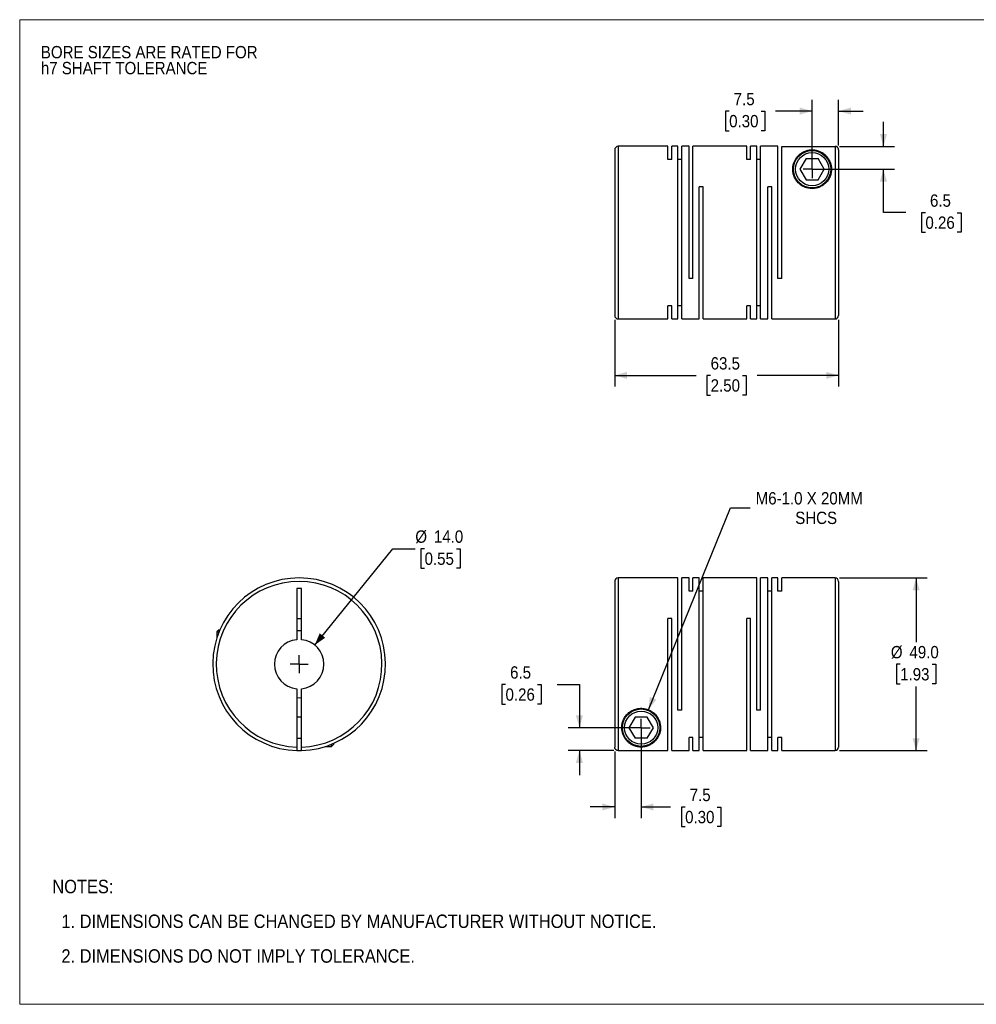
# Model space of a CAD drawing. Header units: millimetres. Extents: x 0 to 432, y 0 to 279.
# Tile 1 of 2: x 0 to 271, y 0 to 279. Entities that reach past the tile are written whole.
import ezdxf

# ---------------------------------------------------------------- set-up
doc = ezdxf.new("R2010")
doc.units = ezdxf.units.MM
doc.linetypes.add('SLD-Solid', pattern=[0])
doc.layers.add('SLD-0', color=7, linetype='SLD-Solid', lineweight=25)
doc.layers.add('TEXT', color=140, linetype='SLD-Solid', lineweight=25)
doc.styles.add('SLDTEXTSTYLE0', font='GOTHIC.TTF', dxfattribs={"width": 0.913})
doc.dimstyles.new('SLDDIMSTYLE0', dxfattribs={"dimtxt": 3.5, "dimasz": 3.5, "dimexe": 0, "dimexo": 0.0625, "dimgap": 0.875, "dimtad": 0, "dimtih": 1, "dimtoh": 1, "dimdec": 1, "dimrnd": 1e-09, "dimzin": 4, "dimdsep": 46, "dimtxsty": 'SLDTEXTSTYLE0', "dimsah": 1, "dimcen": 0, "dimadec": 0, "dimazin": 1, "dimtfac": 1, "dimtdec": 1, "dimtofl": 0, "dimtmove": 0, "dimatfit": 3, "dimfxl": 0, "dimfrac": 2, "dimtolj": 1, "dimtzin": 12, "dimarcsym": 0})
doc.dimstyles.new('SLDDIMSTYLE1', dxfattribs={"dimtxt": 3.5, "dimasz": 3.5, "dimexe": 0, "dimexo": 0.0625, "dimgap": 0.875, "dimtad": 0, "dimtih": 1, "dimtoh": 1, "dimdec": 1, "dimrnd": 1e-09, "dimzin": 12, "dimdsep": 46, "dimtxsty": 'SLDTEXTSTYLE0', "dimsah": 1, "dimcen": 0.09, "dimadec": 0, "dimazin": 3, "dimtfac": 1, "dimtdec": 1, "dimtmove": 0, "dimatfit": 0, "dimfxl": 0, "dimfrac": 2, "dimtolj": 1, "dimtzin": 12, "dimarcsym": 0})
doc.dimstyles.new('SLDDIMSTYLE2', dxfattribs={"dimtxt": 3.5, "dimasz": 3.5, "dimexe": 0, "dimexo": 0.0625, "dimgap": 0.875, "dimtad": 0, "dimtih": 1, "dimtoh": 1, "dimdec": 1, "dimrnd": 1e-09, "dimzin": 4, "dimdsep": 46, "dimtxsty": 'SLDTEXTSTYLE0', "dimsah": 1, "dimcen": 0.09, "dimadec": 0, "dimazin": 1, "dimtfac": 1, "dimtdec": 1, "dimtofl": 0, "dimtmove": 0, "dimatfit": 3, "dimfxl": 0, "dimfrac": 2, "dimtolj": 1, "dimtzin": 12, "dimarcsym": 0})
doc.dimstyles.new('SLDDIMSTYLE3', dxfattribs={"dimtxt": 3.5, "dimasz": 3.5, "dimexe": 0, "dimexo": 0.0625, "dimgap": 0.875, "dimtad": 0, "dimtih": 1, "dimtoh": 1, "dimdec": 1, "dimrnd": 1e-09, "dimzin": 12, "dimdsep": 46, "dimtxsty": 'SLDTEXTSTYLE0', "dimsah": 1, "dimcen": 0, "dimadec": 0, "dimazin": 3, "dimtfac": 1, "dimtdec": 1, "dimtofl": 0, "dimtmove": 0, "dimatfit": 3, "dimfxl": 0, "dimfrac": 2, "dimtolj": 1, "dimtzin": 12, "dimarcsym": 0})
doc.dimstyles.new('SLDDIMSTYLE4', dxfattribs={"dimtxt": 3.5, "dimasz": 3.5, "dimexe": 0, "dimexo": 0.0625, "dimgap": 0.875, "dimtad": 0, "dimtih": 1, "dimtoh": 1, "dimdec": 1, "dimrnd": 1e-09, "dimzin": 12, "dimdsep": 46, "dimtxsty": 'SLDTEXTSTYLE0', "dimsah": 1, "dimcen": 0.09, "dimadec": 0, "dimazin": 3, "dimtfac": 1, "dimtdec": 1, "dimtofl": 0, "dimtmove": 0, "dimatfit": 3, "dimfxl": 0, "dimfrac": 2, "dimtolj": 1, "dimtzin": 12, "dimarcsym": 0})

# ---------------------------------------------------------------- blocks, each defined once
blk = doc.blocks.new('Block2')
at = {"color": 7, "linetype": 'SLD-Solid', "lineweight": 18}
for p, q in [((0, 279.4), (431.8, 279.4)), ((0, 279.4), (0, 0)), ((431.8, 279.4), (431.8, 0)), ((0, 0), (431.8, 0))]:
    blk.add_line(p, q, dxfattribs=at)
blk = doc.blocks.new('SW_NOTE_0_2')
at = {"layer": 'SLD-0', "color": 0, "char_height": 3.5, "attachment_point": 1, "style": 'SLDTEXTSTYLE0'}
for s, insert in [('BORE SIZES ARE RATED FOR ', (0, 4.47)), ('h7 SHAFT TOLERANCE', (0, -0.05))]:
    blk.add_mtext(s, dxfattribs=dict(at, insert=insert))
blk = doc.blocks.new('SW_NOTE_0_3')
at = {"layer": 'TEXT', "color": 0, "char_height": 3.81, "attachment_point": 1, "style": 'SLDTEXTSTYLE0'}
for s, insert in [('NOTES:', (0, 4.87)), ('  1. DIMENSIONS CAN BE CHANGED BY MANUFACTURER WITHOUT NOTICE.', (0, -4.99)), ('  2. DIMENSIONS DO NOT IMPLY TOLERANCE.', (0, -14.84))]:
    blk.add_mtext(s, dxfattribs=dict(at, insert=insert))
blk = doc.blocks.new('_D')
at = {"layer": 'SLD-0'}
for p, q in [((83.68, 101.93), (105.88, 129.29)), ((105.88, 129.29), (112.23, 129.29)), ((114.86, 129.29), (113.8, 129.29)), ((113.8, 129.29), (113.8, 123.73)), ((123.92, 129.29), (124.98, 129.29)), ((124.98, 129.29), (124.98, 123.73)), ((113.8, 123.73), (114.86, 123.73)), ((124.98, 123.73), (123.92, 123.73))]:
    blk.add_line(p, q, dxfattribs=at)
blk.add_solid([(83.68, 101.93), (86.66, 104.02), (85.11, 105.28)], dxfattribs=at)
at = {"layer": 'SLD-0', "char_height": 3.5, "attachment_point": 1, "style": 'SLDTEXTSTYLE0'}
for s, insert in [('%%c', (112.23, 134.47)), ('14.0', (117.5, 134.47)), ('0.55', (114.86, 128.2))]:
    blk.add_mtext(s, dxfattribs=dict(at, insert=insert))
blk = doc.blocks.new('SW_CENTERMARKSYMBOL_0')
at = {"layer": 'SLD-0', "color": 0}
for q in [(-2.54, 0), (0, 2.54), (0, -2.54), (2.54, 0)]:
    blk.add_line((0, 0), q, dxfattribs=at)
blk = doc.blocks.new('_D_1')
at = {"layer": 'SLD-0'}
for p, q in [((176.29, 77.23), (176.29, 52.82)), ((168.79, 71.74), (168.79, 52.82)), ((168.79, 56), (161.79, 56)), ((176.29, 56), (184.63, 56)), ((188.77, 55.97), (187.7, 55.97)), ((187.7, 55.97), (187.7, 50.41)), ((197.82, 55.97), (198.89, 55.97)), ((198.89, 55.97), (198.89, 50.41)), ((187.7, 50.41), (188.77, 50.41)), ((198.89, 50.41), (197.82, 50.41))]:
    blk.add_line(p, q, dxfattribs=at)
for points in [[(168.79, 56), (165.29, 57), (165.29, 55)], [(176.29, 56), (179.79, 55), (179.79, 57)]]:
    blk.add_solid(points, dxfattribs=at)
at = {"layer": 'SLD-0', "char_height": 3.5, "attachment_point": 1, "style": 'SLDTEXTSTYLE0'}
for s, insert in [('7.5', (190.06, 61.15)), ('0.30', (188.77, 54.88))]:
    blk.add_mtext(s, dxfattribs=dict(at, insert=insert))
blk = doc.blocks.new('_D_2')
at = {"layer": 'SLD-0'}
for p, q in [((137.82, 90.74), (136.76, 90.74)), ((136.76, 90.74), (136.76, 85.18)), ((146.87, 90.74), (147.94, 90.74)), ((147.94, 90.74), (147.94, 85.18)), ((152.43, 90.77), (158.78, 90.77)), ((158.78, 90.77), (158.78, 78.5)), ((136.76, 85.18), (137.82, 85.18)), ((147.94, 85.18), (146.87, 85.18)), ((175.02, 78.5), (155.6, 78.5)), ((168.52, 72.01), (155.6, 72.01)), ((158.78, 72.01), (158.78, 65.01))]:
    blk.add_line(p, q, dxfattribs=at)
for points in [[(158.78, 78.5), (159.78, 82), (157.78, 82)], [(158.78, 72.01), (157.78, 68.51), (159.78, 68.51)]]:
    blk.add_solid(points, dxfattribs=at)
at = {"layer": 'SLD-0', "char_height": 3.5, "attachment_point": 1, "style": 'SLDTEXTSTYLE0'}
for s, insert in [('6.5', (139.12, 95.92)), ('0.26', (137.82, 89.65))]:
    blk.add_mtext(s, dxfattribs=dict(at, insert=insert))
blk = doc.blocks.new('_D_3')
at = {"layer": 'SLD-0'}
for p, q in [((232.56, 121), (257.47, 121)), ((254.3, 121), (254.3, 102.77)), ((249.77, 96.5), (248.71, 96.5)), ((248.71, 96.5), (248.71, 90.94)), ((258.83, 96.5), (259.89, 96.5)), ((259.89, 96.5), (259.89, 90.94)), ((248.71, 90.94), (249.77, 90.94)), ((254.3, 72), (254.3, 90.23)), ((259.89, 90.94), (258.83, 90.94)), ((232.56, 72), (257.47, 72))]:
    blk.add_line(p, q, dxfattribs=at)
for points in [[(254.3, 121), (253.3, 117.5), (255.3, 117.5)], [(254.3, 72), (255.3, 75.5), (253.3, 75.5)]]:
    blk.add_solid(points, dxfattribs=at)
at = {"layer": 'SLD-0', "char_height": 3.5, "attachment_point": 1, "style": 'SLDTEXTSTYLE0'}
for s, insert in [('%%c', (247.13, 101.68)), ('49.0', (252.41, 101.68)), ('1.93', (249.77, 95.41))]:
    blk.add_mtext(s, dxfattribs=dict(at, insert=insert))
blk = doc.blocks.new('_D_4')
at = {"layer": 'SLD-0'}
for p, q in [((178.36, 83.59), (201.64, 140.87)), ((201.64, 140.87), (207.19, 140.87))]:
    blk.add_line(p, q, dxfattribs=at)
blk.add_solid([(178.36, 83.59), (180.6, 86.46), (178.75, 87.21)], dxfattribs=at)
at = {"layer": 'SLD-0', "char_height": 3.5, "attachment_point": 1, "style": 'SLDTEXTSTYLE0'}
for s, insert in [('M6-1.0 X 20MM', (208.78, 145.34)), ('SHCS', (220, 139.79))]:
    blk.add_mtext(s, dxfattribs=dict(at, insert=insert))
blk = doc.blocks.new('SW_CENTERMARKSYMBOL_1')
at = {"layer": 'SLD-0', "color": 0}
for q in [(-2.54, 0), (0, 2.54), (0, -2.54), (2.54, 0)]:
    blk.add_line((0, 0), q, dxfattribs=at)
blk = doc.blocks.new('_D_6')
at = {"layer": 'SLD-0'}
for p, q in [((224.79, 238.24), (224.79, 256.65)), ((232.29, 243.73), (232.29, 256.65)), ((201.26, 253.45), (200.2, 253.45)), ((200.2, 253.45), (200.2, 247.89)), ((210.31, 253.45), (211.38, 253.45)), ((211.38, 253.45), (211.38, 247.89)), ((224.79, 253.47), (214.45, 253.47)), ((232.29, 253.47), (239.29, 253.47)), ((200.2, 247.89), (201.26, 247.89)), ((211.38, 247.89), (210.31, 247.89))]:
    blk.add_line(p, q, dxfattribs=at)
for points in [[(224.79, 253.47), (221.29, 254.47), (221.29, 252.47)], [(232.29, 253.47), (235.79, 252.47), (235.79, 254.47)]]:
    blk.add_solid(points, dxfattribs=at)
at = {"layer": 'SLD-0', "char_height": 3.5, "attachment_point": 1, "style": 'SLDTEXTSTYLE0'}
for s, insert in [('7.5', (202.55, 258.63)), ('0.30', (201.26, 252.36))]:
    blk.add_mtext(s, dxfattribs=dict(at, insert=insert))
blk = doc.blocks.new('_D_7')
at = {"layer": 'SLD-0'}
for p, q in [((245.03, 243.46), (245.03, 250.46)), ((232.56, 243.46), (248.2, 243.46)), ((226.06, 236.97), (248.2, 236.97)), ((245.03, 224.67), (245.03, 236.97)), ((251.38, 224.67), (245.03, 224.67)), ((256.93, 224.64), (255.87, 224.64)), ((255.87, 224.64), (255.87, 219.08)), ((265.98, 224.64), (267.05, 224.64)), ((267.05, 224.64), (267.05, 219.08)), ((255.87, 219.08), (256.93, 219.08)), ((267.05, 219.08), (265.98, 219.08))]:
    blk.add_line(p, q, dxfattribs=at)
for points in [[(245.03, 243.46), (246.03, 246.96), (244.03, 246.96)], [(245.03, 236.97), (244.03, 233.47), (246.03, 233.47)]]:
    blk.add_solid(points, dxfattribs=at)
at = {"layer": 'SLD-0', "char_height": 3.5, "attachment_point": 1, "style": 'SLDTEXTSTYLE0'}
for s, insert in [('6.5', (258.23, 229.82)), ('0.26', (256.93, 223.56))]:
    blk.add_mtext(s, dxfattribs=dict(at, insert=insert))
blk = doc.blocks.new('_D_8')
at = {"layer": 'SLD-0'}
for p, q in [((168.79, 194.2), (168.79, 175.3)), ((232.29, 194.2), (232.29, 175.3)), ((168.79, 178.47), (191.88, 178.47)), ((196.01, 178.44), (194.95, 178.44)), ((194.95, 178.44), (194.95, 172.89)), ((205.06, 178.44), (206.13, 178.44)), ((206.13, 178.44), (206.13, 172.89)), ((232.29, 178.47), (209.2, 178.47)), ((194.95, 172.89), (196.01, 172.89)), ((206.13, 172.89), (205.06, 172.89))]:
    blk.add_line(p, q, dxfattribs=at)
for points in [[(168.79, 178.47), (172.29, 177.47), (172.29, 179.47)], [(232.29, 178.47), (228.79, 179.47), (228.79, 177.47)]]:
    blk.add_solid(points, dxfattribs=at)
at = {"layer": 'SLD-0', "char_height": 3.5, "attachment_point": 1, "style": 'SLDTEXTSTYLE0'}
for s, insert in [('63.5', (196.01, 183.63)), ('2.50', (196.01, 177.36))]:
    blk.add_mtext(s, dxfattribs=dict(at, insert=insert))
blk = doc.blocks.new('SW_CENTERMARKSYMBOL_3')
at = {"layer": 'SLD-0', "color": 0}
for q in [(-2.54, 0), (0, 2.54), (0, -2.54), (2.54, 0)]:
    blk.add_line((0, 0), q, dxfattribs=at)

msp = doc.modelspace()

# ---------------------------------------------------------------- linework, layer by layer
for p, q in [((183.89, 243.47), (169.79, 243.47)), ((169.79, 243.47), (169.79, 194.47)), ((183.89, 239.74), (183.89, 243.47)), ((186.74, 243.47), (184.99, 243.47)), ((184.99, 239.74), (184.99, 243.47)), ((186.74, 194.47), (186.74, 243.47)), ((189.89, 243.47), (187.84, 243.47)), ((187.84, 194.47), (187.84, 243.47)), ((189.89, 205.97), (189.89, 243.47)), ((206.24, 243.47), (190.99, 243.47)), ((190.99, 205.97), (190.99, 243.47)), ((206.24, 239.74), (206.24, 243.47)), ((209.09, 243.47), (207.34, 243.47)), ((207.34, 239.74), (207.34, 243.47)), ((209.09, 194.47), (209.09, 243.47)), ((215.09, 243.47), (210.19, 243.47)), ((210.19, 194.47), (210.19, 243.47)), ((215.09, 205.97), (215.09, 243.47)), ((216.19, 205.97), (216.19, 243.46)), ((216.19, 243.46), (231.29, 243.46)), ((231.29, 243.46), (231.29, 194.47)), ((168.79, 242.47), (168.79, 195.47)), ((232.29, 242.46), (232.29, 195.47)), ((184.99, 239.74), (183.89, 239.74)), ((187.84, 239.74), (186.74, 239.74)), ((207.34, 239.74), (206.24, 239.74)), ((210.19, 239.74), (209.09, 239.74)), ((223.06, 239.97), (221.33, 236.97)), ((223.06, 239.97), (226.52, 239.97)), ((228.25, 236.97), (226.52, 239.97)), ((221.33, 236.97), (223.06, 233.97)), ((226.52, 233.97), (228.25, 236.97)), ((193.84, 231.97), (192.74, 231.97)), ((192.74, 194.47), (192.74, 231.97)), ((193.84, 194.47), (193.84, 231.97)), ((213.34, 231.97), (212.24, 231.97)), ((212.24, 194.47), (212.24, 231.97)), ((213.34, 194.47), (213.34, 231.97)), ((223.06, 233.97), (226.52, 233.97)), ((190.99, 205.97), (189.89, 205.97)), ((216.19, 205.97), (215.09, 205.97)), ((184.99, 198.2), (183.89, 198.2)), ((183.89, 194.47), (183.89, 198.2)), ((184.99, 194.47), (184.99, 198.2)), ((187.84, 198.2), (186.74, 198.2)), ((207.34, 198.2), (206.24, 198.2)), ((206.24, 194.47), (206.24, 198.2)), ((207.34, 194.47), (207.34, 198.2)), ((210.19, 198.2), (209.09, 198.2)), ((169.79, 194.47), (183.89, 194.47)), ((184.99, 194.47), (186.74, 194.47)), ((187.84, 194.47), (192.74, 194.47)), ((193.84, 194.47), (206.24, 194.47)), ((207.34, 194.47), (209.09, 194.47)), ((210.19, 194.47), (212.24, 194.47)), ((213.34, 194.47), (231.29, 194.47)), ((186.74, 121), (169.79, 121)), ((169.79, 121), (169.79, 72.01)), ((186.74, 83.5), (186.74, 121)), ((189.89, 121), (187.84, 121)), ((187.84, 83.5), (187.84, 121)), ((189.89, 117.26), (189.89, 121)), ((192.74, 121), (190.99, 121)), ((190.99, 117.26), (190.99, 121)), ((192.74, 72), (192.74, 121)), ((209.09, 121), (193.84, 121)), ((193.84, 72), (193.84, 121)), ((209.09, 83.5), (209.09, 121)), ((212.24, 121), (210.19, 121)), ((210.19, 83.5), (210.19, 121)), ((212.24, 72), (212.24, 121)), ((215.09, 121), (213.34, 121)), ((213.34, 72), (213.34, 121)), ((215.09, 117.26), (215.09, 121)), ((231.29, 121), (216.19, 121)), ((216.19, 117.26), (216.19, 121)), ((231.29, 121), (231.29, 72)), ((79.92, 118), (78.62, 118)), ((78.62, 118), (78.62, 103.47)), ((79.92, 103.47), (79.92, 118)), ((168.79, 120), (168.79, 73.01)), ((232.29, 120), (232.29, 73)), ((190.99, 117.26), (189.89, 117.26)), ((193.84, 117.26), (192.74, 117.26)), ((213.34, 117.26), (212.24, 117.26)), ((216.19, 117.26), (215.09, 117.26)), ((78.62, 109.5), (79.92, 109.5)), ((184.99, 109.5), (183.89, 109.5)), ((183.89, 72.01), (183.89, 109.5)), ((184.99, 72), (184.99, 109.5)), ((207.34, 109.5), (206.24, 109.5)), ((206.24, 72), (206.24, 109.5)), ((207.34, 72), (207.34, 109.5)), ((56.57, 106.3), (55.97, 105.7)), ((56.57, 106.3), (56.82, 106.3)), ((55.97, 105.7), (55.97, 104.07)), ((55.97, 105.7), (56.56, 105.7)), ((78.62, 89.53), (78.62, 73.01)), ((79.92, 73.01), (79.92, 89.53)), ((79.92, 81.5), (78.62, 81.5)), ((174.56, 81.5), (172.83, 78.5)), ((178.02, 81.5), (174.56, 81.5)), ((179.75, 78.5), (178.02, 81.5)), ((187.84, 83.5), (186.74, 83.5)), ((210.19, 83.5), (209.09, 83.5)), ((172.83, 78.5), (174.56, 75.5)), ((178.02, 75.5), (179.75, 78.5)), ((78.62, 75.5), (79.92, 75.5)), ((178.02, 75.5), (174.56, 75.5)), ((190.99, 75.73), (189.89, 75.73)), ((189.89, 72), (189.89, 75.73)), ((190.99, 72), (190.99, 75.73)), ((193.84, 75.73), (192.74, 75.73)), ((213.34, 75.73), (212.24, 75.73)), ((216.19, 75.73), (215.09, 75.73)), ((215.09, 72), (215.09, 75.73)), ((216.19, 72), (216.19, 75.73)), ((86.84, 73.2), (88.47, 73.2)), ((88.47, 73.2), (89.07, 73.8)), ((88.47, 73.2), (88.47, 73.79)), ((89.07, 73.8), (89.07, 74.04)), ((169.79, 72.01), (183.89, 72.01)), ((184.99, 72), (189.89, 72)), ((190.99, 72), (192.74, 72)), ((193.84, 72), (206.24, 72)), ((207.34, 72), (212.24, 72)), ((213.34, 72), (215.09, 72)), ((216.19, 72), (231.29, 72))]:
    msp.add_line(p, q)
at = {"flags": 128}
for points in [[(79.92, 105.98), (79.27, 106), (78.62, 105.98)], [(78.62, 87.02), (79.27, 87), (79.92, 87.02)]]:
    msp.add_lwpolyline(points, dxfattribs=at)
for centre, radius in [((224.79, 236.97), 5.3), ((224.79, 236.97), 4.7), ((176.29, 78.5), 5.3), ((176.29, 78.5), 4.7)]:
    msp.add_circle(centre, radius)
for centre, radius, start, end in [((169.79, 242.47), 1, 90, 180), ((169.79, 195.47), 1, 180, 270), ((231.29, 195.47), 1, 270, 0), ((79.27, 96.5), 24.5, 271.5203, 268.4797), ((169.79, 120), 1, 90, 180), ((231.29, 120), 1, 0, 90), ((79.27, 96.5), 23.5, 271.585, 268.415), ((79.27, 96.5), 7, 95.328, 264.672), ((79.27, 96.5), 7, 275.328, 84.672), ((231.29, 73), 1, 270, 0), ((79.27, 96.5), 24.5, 268.4797, 271.5203)]:
    msp.add_arc(centre, radius, start, end)
for points, knots in [([(232.29, 242.46), (232.29, 242.5), (232.29, 242.56), (232.27, 242.66), (232.25, 242.75), (232.22, 242.84), (232.18, 242.93), (232.13, 243), (232.08, 243.08), (232.02, 243.14), (231.96, 243.2), (231.9, 243.25), (231.84, 243.3), (231.77, 243.34), (231.7, 243.38), (231.63, 243.4), (231.56, 243.43), (231.49, 243.44), (231.42, 243.45), (231.36, 243.46), (231.31, 243.46), (231.29, 243.46)], [0, 0, 0, 0, 0.063668, 0.12611, 0.187326, 0.247315, 0.306078, 0.363615, 0.419925, 0.475008, 0.528865, 0.581496, 0.632901, 0.683079, 0.732031, 0.779758, 0.826258, 0.871532, 0.91558, 0.958403, 1, 1, 1, 1]), ([(230.29, 236.97), (230.29, 237.63), (230.12, 238.54), (229.65, 239.6), (229.26, 240.19), (228.91, 240.62), (228.53, 241.02), (227.99, 241.47), (227.35, 241.86), (226.75, 242.12), (226.33, 242.26), (225.95, 242.35), (225.63, 242.41), (225.3, 242.45), (224.95, 242.47), (224.58, 242.47), (224.23, 242.45), (223.9, 242.4), (223.51, 242.33), (223.05, 242.2), (222.59, 242.02), (222.16, 241.81), (221.65, 241.5), (221.08, 241.06), (220.5, 240.45), (220.03, 239.76), (219.52, 238.74), (219.25, 237.52), (219.31, 236.19), (219.57, 235.13), (220.06, 234.08), (220.83, 233.08), (221.87, 232.24), (223.17, 231.65), (224.61, 231.41), (226.07, 231.56), (227.42, 232.07), (228.52, 232.86), (229.37, 233.84), (229.92, 234.88), (230.23, 235.95), (230.29, 236.63), (230.29, 236.97)], [0, 0, 0, 0, 0.062263, 0.093558, 0.124749, 0.140265, 0.155765, 0.186839, 0.218218, 0.233958, 0.249621, 0.257888, 0.265337, 0.273527, 0.281124, 0.288868, 0.296882, 0.304373, 0.31266, 0.326862, 0.344024, 0.358415, 0.375268, 0.406475, 0.437463, 0.468484, 0.499753, 0.561888, 0.594423, 0.624367, 0.65664, 0.686983, 0.718603, 0.749425, 0.780733, 0.812013, 0.843013, 0.874687, 0.90506, 0.937247, 0.967346, 1, 1, 1, 1]), ([(170.79, 78.5), (170.79, 77.84), (170.96, 76.92), (171.43, 75.87), (171.81, 75.28), (172.17, 74.85), (172.55, 74.45), (173.09, 73.99), (173.73, 73.61), (174.33, 73.35), (174.75, 73.21), (175.13, 73.12), (175.44, 73.06), (175.77, 73.02), (176.13, 73), (176.5, 73), (176.85, 73.02), (177.18, 73.07), (177.57, 73.14), (178.03, 73.27), (178.49, 73.45), (178.92, 73.66), (179.43, 73.97), (180, 74.41), (180.57, 75.02), (181.05, 75.71), (181.55, 76.73), (181.83, 77.95), (181.77, 79.28), (181.51, 80.34), (181.02, 81.39), (180.25, 82.39), (179.2, 83.23), (177.91, 83.82), (176.47, 84.06), (175.01, 83.91), (173.66, 83.4), (172.56, 82.61), (171.71, 81.63), (171.16, 80.59), (170.85, 79.52), (170.79, 78.84), (170.79, 78.5)], [0, 0, 0, 0, 0.062263, 0.093558, 0.124749, 0.140265, 0.155765, 0.186839, 0.218218, 0.233958, 0.249621, 0.257888, 0.265337, 0.273527, 0.281124, 0.288868, 0.296882, 0.304373, 0.31266, 0.326862, 0.344024, 0.358415, 0.375268, 0.406475, 0.437463, 0.468484, 0.499753, 0.561888, 0.594423, 0.624367, 0.65664, 0.686983, 0.718603, 0.749425, 0.780733, 0.812013, 0.843013, 0.874687, 0.90506, 0.937247, 0.967346, 1, 1, 1, 1]), ([(78.62, 73.01), (78.62, 72.97), (78.62, 72.91), (78.62, 72.81), (78.62, 72.72), (78.62, 72.59), (78.62, 72.45), (78.62, 72.29), (78.62, 72.17), (78.62, 72.08), (78.62, 72.02), (78.62, 72.01), (78.62, 72.01)], [0, 0, 0, 0, 0.062382, 0.124477, 0.186899, 0.250252, 0.375573, 0.50011, 0.624942, 0.75013, 0.874977, 1, 1, 1, 1]), ([(79.92, 72.01), (79.92, 72.01), (79.92, 72.01), (79.92, 72.02), (79.92, 72.05), (79.92, 72.09), (79.92, 72.17), (79.92, 72.3), (79.92, 72.45), (79.92, 72.62), (79.92, 72.81), (79.92, 72.94), (79.92, 73.01)], [0, 0, 0, 0, 0.062739, 0.124914, 0.187134, 0.250006, 0.37523, 0.500814, 0.625421, 0.75039, 0.875105, 1, 1, 1, 1]), ([(169.79, 72.01), (169.76, 72.01), (169.69, 72.01), (169.59, 72.02), (169.5, 72.05), (169.38, 72.09), (169.23, 72.17), (169.08, 72.3), (168.95, 72.45), (168.86, 72.62), (168.8, 72.81), (168.79, 72.94), (168.79, 73.01)], [0, 0, 0, 0, 0.062739, 0.124914, 0.187134, 0.250006, 0.37523, 0.500814, 0.625421, 0.75039, 0.875105, 1, 1, 1, 1])]:
    msp.add_open_spline(points, degree=3, knots=knots)

# ---------------------------------------------------------------- block references
at = {"color": 7, "linetype": 'Continuous'}
msp.add_blockref('Block2', (0, 0), dxfattribs=at)
at = {"layer": 'SLD-0'}
for name, p in [('SW_NOTE_0_2', (6, 267.47)), ('SW_CENTERMARKSYMBOL_3', (224.79, 236.97)), ('SW_CENTERMARKSYMBOL_0', (79.27, 96.5)), ('SW_CENTERMARKSYMBOL_1', (176.29, 78.5))]:
    msp.add_blockref(name, p, dxfattribs=at)
at = {"layer": 'TEXT'}
msp.add_blockref('SW_NOTE_0_3', (9.26, 30.46), dxfattribs=at)

# ---------------------------------------------------------------- dimensions: what is measured, and where the dimension line sits
at = {"layer": 'SLD-0'}
for base, p1, p2, dimstyle, picture, middle in [((224.79, 253.47), (232.29, 242.46), (224.79, 236.97), 'SLDDIMSTYLE1', '_D_6', (205.79, 253.47)), ((168.79, 178.47), (232.29, 195.47), (168.79, 195.47), 'SLDDIMSTYLE4', '_D_8', (200.54, 178.47)), ((176.29, 56), (168.79, 73.01), (176.29, 78.5), 'SLDDIMSTYLE1', '_D_1', (193.29, 56))]:
    dim = msp.add_linear_dim(base=base, p1=p1, p2=p2, dimstyle=dimstyle, dxfattribs=at)
    dim.commit()
    dim.dimension.update_dxf_attribs({"geometry": picture, "text_midpoint": middle, "dimtype": 160})
for base, p1, p2, picture, middle in [((245.03, 236.97), (231.29, 243.46), (224.79, 236.97), '_D_7', (245.03, 224.67)), ((158.78, 78.5), (169.79, 72.01), (176.29, 78.5), '_D_2', (158.78, 90.77))]:
    dim = msp.add_linear_dim(base=base, p1=p1, p2=p2, angle=90, dimstyle='SLDDIMSTYLE1', dxfattribs=at)
    dim.commit()
    dim.dimension.update_dxf_attribs({"geometry": picture, "text_midpoint": middle, "dimtype": 160})
dim = msp.add_diameter_dim_2p(p1=(174.22, 73.4), p2=(178.36, 83.59), text='M6-1.0 X 20MM\\PSHCS', dimstyle='SLDDIMSTYLE3', override={"dimpost": '<>'}, dxfattribs=at)
dim.commit()
dim.dimension.update_dxf_attribs({"geometry": '_D_4', "text_midpoint": (225.82, 140.87), "dimtype": 163})
dim = msp.add_diameter_dim_2p(p1=(74.86, 91.06), p2=(83.68, 101.93), dimstyle='SLDDIMSTYLE0', dxfattribs=at)
dim.commit()
dim.dimension.update_dxf_attribs({"geometry": '_D', "text_midpoint": (119.39, 129.29), "dimtype": 163})
dim = msp.add_linear_dim(base=(254.3, 72), p1=(231.29, 121), p2=(231.29, 72), angle=90, text='%%c<>', dimstyle='SLDDIMSTYLE2', dxfattribs=at)
dim.commit()
dim.dimension.update_dxf_attribs({"geometry": '_D_3', "text_midpoint": (254.3, 96.5), "dimtype": 160})

doc.saveas('drawing.dxf')
